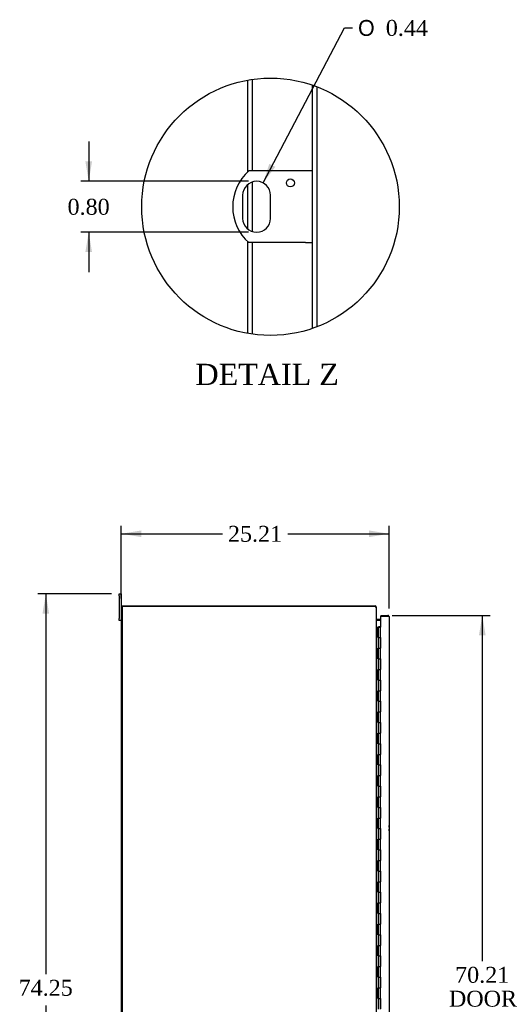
# Model space of a CAD drawing. Header units: inches. Extents: x 21 to 295, y 2 to 198.
# Tile 4 of 11: x 21 to 67, y 93 to 186. Entities that reach past the tile are written whole.
import ezdxf
from ezdxf.enums import TextEntityAlignment as Align

# ---------------------------------------------------------------- set-up
doc = ezdxf.new("R2010")
doc.units = ezdxf.units.IN
doc.header["$MEASUREMENT"] = 0
doc.layers.get('0').update_dxf_attribs({"linetype": 'CONTINUOUS'})
for name, color, linetype in [('COM40153-1', 7, 'CONTINUOUS'), ('COM48505', 7, 'CONTINUOUS'), ('COM48531', 7, 'CONTINUOUS'), ('COM54746-68', 7, 'CONTINUOUS'), ('COM71680-4', 7, 'CONTINUOUS'), ('COM71781-1', 7, 'CONTINUOUS'), ('DEFAULT', 7, 'CONTINUOUS'), ('FET07710', 7, 'CONTINUOUS')]:
    doc.layers.add(name, color=color, linetype=linetype)
doc.styles.add('SEACAD_SOLID_EDGE_ANSI1_SY', font='txt')
doc.styles.add('SEACAD_TIMES_NEW_ROMAN', font='times.ttf')

# ---------------------------------------------------------------- blocks, each defined once
blk = doc.blocks.new('GDIMGGROUP2')
at = {"layer": 'DEFAULT', "linetype": 'Continuous'}
for points in [[(32.748, 137.504), (30.873, 137.191), (32.748, 136.879)], [(54.208, 137.504), (54.208, 136.879), (56.083, 137.191)]]:
    blk.add_hatch(color=136, dxfattribs=at).paths.add_polyline_path(points)
at = {"layer": 'DEFAULT', "color": 136, "linetype": 'Continuous'}
for p, q in [((30.873, 131.079), (30.873, 137.941)), ((56.083, 130.146), (56.083, 137.941)), ((30.873, 137.191), (40.393, 137.191)), ((46.562, 137.191), (56.083, 137.191))]:
    blk.add_line(p, q, dxfattribs=at)
at = {"layer": 'DEFAULT', "color": 136, "linetype": 'Continuous', "style": 'SEACAD_TIMES_NEW_ROMAN'}
blk.add_text('25.21', height=1.5, dxfattribs=at).set_placement((40.918, 137.941), align=Align.TOP_LEFT)
blk = doc.blocks.new('GDIMGGROUP3')
at = {"layer": 'DEFAULT', "linetype": 'Continuous'}
for points in [[(23.454, 129.651), (24.079, 129.651), (23.767, 131.526)], [(23.454, 59.151), (23.767, 57.276), (24.079, 59.151)]]:
    blk.add_hatch(color=136, dxfattribs=at).paths.add_polyline_path(points)
at = {"layer": 'DEFAULT', "color": 136, "linetype": 'Continuous'}
for p, q in [((29.936, 131.526), (23.017, 131.526)), ((23.767, 131.526), (23.767, 95.676)), ((23.767, 92.741), (23.767, 57.276)), ((29.936, 57.276), (23.017, 57.276))]:
    blk.add_line(p, q, dxfattribs=at)
at = {"layer": 'DEFAULT', "color": 136, "linetype": 'Continuous', "style": 'SEACAD_TIMES_NEW_ROMAN'}
blk.add_text('74.25', height=1.5, dxfattribs=at).set_placement((21.207, 95.151), align=Align.TOP_LEFT)
blk = doc.blocks.new('GDIMGGROUP11')
at = {"layer": 'DEFAULT', "linetype": 'Continuous'}
for points in [[(65.181, 127.629), (64.868, 129.504), (64.556, 127.629)], [(65.181, 61.174), (64.556, 61.174), (64.868, 59.299)]]:
    blk.add_hatch(color=136, dxfattribs=at).paths.add_polyline_path(points)
at = {"layer": 'DEFAULT', "color": 136, "linetype": 'Continuous'}
for p, q in [((56.395, 129.504), (65.618, 129.504)), ((64.868, 129.504), (64.868, 96.898)), ((64.868, 91.3), (64.868, 59.299)), ((56.395, 59.299), (65.618, 59.299))]:
    blk.add_line(p, q, dxfattribs=at)
at = {"layer": 'DEFAULT', "color": 136, "linetype": 'Continuous', "style": 'SEACAD_TIMES_NEW_ROMAN'}
for s, p in [('70.21', (62.309, 96.373)), ('DOOR', (61.723, 94.123))]:
    blk.add_text(s, height=1.5, dxfattribs=at).set_placement(p, align=Align.TOP_LEFT)
blk = doc.blocks.new('GDIMGGROUP27')
at = {"layer": 'DEFAULT', "linetype": 'Continuous'}
for points in [[(27.492, 172.287), (27.804, 170.412), (28.117, 172.287)], [(27.492, 163.737), (28.117, 163.737), (27.804, 165.612)]]:
    blk.add_hatch(color=136, dxfattribs=at).paths.add_polyline_path(points)
at = {"layer": 'DEFAULT', "color": 136, "linetype": 'Continuous'}
for p, q in [((27.804, 174.162), (27.804, 170.412)), ((42.863, 170.412), (27.054, 170.412)), ((42.863, 165.612), (27.054, 165.612)), ((27.804, 165.612), (27.804, 161.862))]:
    blk.add_line(p, q, dxfattribs=at)
at = {"layer": 'DEFAULT', "color": 136, "linetype": 'Continuous', "style": 'SEACAD_TIMES_NEW_ROMAN'}
blk.add_text('0.80', height=1.5, dxfattribs=at).set_placement((25.814, 168.762), align=Align.TOP_LEFT)
blk = doc.blocks.new('GDIMGGROUP28')
at = {"layer": 'DEFAULT', "linetype": 'Continuous'}
blk.add_hatch(color=136, dxfattribs=at).paths.add_polyline_path([(44.818, 172.066), (44.223, 170.261), (45.371, 171.776)])
at = {"layer": 'DEFAULT', "color": 136, "linetype": 'Continuous'}
for p, q in [((44.223, 170.261), (51.896, 184.87)), ((51.896, 184.87), (52.646, 184.87))]:
    blk.add_line(p, q, dxfattribs=at)
for s, style, p in [('O', 'SEACAD_SOLID_EDGE_ANSI1_SY', (53.171, 185.62)), ('0.44', 'SEACAD_TIMES_NEW_ROMAN', (55.782, 185.62))]:
    blk.add_text(s, height=1.5, dxfattribs=dict(at, style=style)).set_placement(p, align=Align.TOP_LEFT)

msp = doc.modelspace()

# ---------------------------------------------------------------- linework, layer by layer
at = {"color": 7}
msp.add_circle((44.924, 168.012), 12.128, dxfattribs=at)
at = {"layer": 'COM40153-1', "color": 7}
for p, q in [((48.215, 171.387), (42.886, 171.387)), ((48.863, 171.387), (48.215, 171.387)), ((42.302, 169.101), (42.302, 166.923)), ((44.924, 166.923), (44.924, 169.101)), ((48.215, 164.637), (42.886, 164.637)), ((48.215, 164.637), (48.863, 164.637))]:
    msp.add_line(p, q, dxfattribs=at)
msp.add_circle((46.799, 170.265), 0.375, dxfattribs=at)
for centre, radius, start, end in [((45.863, 168.012), 4.5, 131.40962, 228.59038), ((43.613, 169.101), 1.311, 0, 180), ((43.613, 166.923), 1.311, 180, 0), ((55.373, 109.441), 0.75, 341.20309, 18.79691)]:
    msp.add_arc(centre, radius, start, end, dxfattribs=at)
at = {"layer": 'COM48505', "color": 7}
for p, q in [((42.785, 171.294), (42.785, 179.949)), ((43.217, 171.387), (43.217, 180.019)), ((48.863, 156.541), (48.863, 179.482)), ((42.785, 165.906), (42.785, 170.117)), ((43.217, 165.673), (43.217, 170.35)), ((42.785, 156.074), (42.785, 164.729)), ((43.217, 156.004), (43.217, 164.637)), ((30.873, 130.329), (30.873, 58.473)), ((30.945, 130.329), (30.873, 130.329))]:
    msp.add_line(p, q, dxfattribs=at)
at = {"layer": 'COM48531', "color": 7}
for p, q in [((30.945, 130.329), (30.945, 130.401)), ((30.945, 130.401), (54.765, 130.401)), ((54.765, 130.401), (54.765, 130.329)), ((54.857, 130.293), (54.873, 130.293)), ((54.873, 130.293), (54.873, 130.274)), ((55.288, 129.098), (54.909, 129.098)), ((54.909, 129.098), (54.909, 129.026)), ((55.288, 129.026), (54.909, 129.026))]:
    msp.add_line(p, q, dxfattribs=at)
for centre, radius, start, end in [((54.765, 130.293), 0.108, 0, 90), ((54.765, 130.293), 0.036, 57.4338, 90), ((54.909, 129.134), 0.036, 180, 270), ((54.909, 129.134), 0.108, 259.50503, 270)]:
    msp.add_arc(centre, radius, start, end, dxfattribs=at)
at = {"layer": 'COM54746-68', "color": 7}
for p, q in [((54.873, 128.401), (55.04, 128.401)), ((55.04, 128.401), (55.045, 128.401)), ((55.04, 127.401), (55.04, 128.401)), ((55.045, 128.401), (55.045, 127.401)), ((55.054, 128.401), (55.288, 128.401)), ((55.054, 128.401), (55.054, 127.401)), ((55.108, 128.41), (55.108, 128.436)), ((55.108, 128.436), (55.158, 128.436)), ((55.158, 128.41), (55.108, 128.41)), ((55.121, 128.41), (55.121, 128.401)), ((55.158, 128.436), (55.183, 128.436)), ((55.158, 128.41), (55.183, 128.41)), ((55.183, 128.436), (55.233, 128.436)), ((55.233, 128.41), (55.183, 128.41)), ((55.221, 128.401), (55.221, 128.41)), ((55.233, 128.436), (55.233, 128.41)), ((55.288, 127.401), (55.288, 128.401)), ((55.04, 127.401), (55.084, 127.401)), ((55.084, 127.401), (55.288, 127.401)), ((55.084, 127.401), (55.288, 127.401)), ((55.084, 126.401), (55.084, 127.401)), ((55.288, 127.401), (55.288, 126.402)), ((55.288, 126.401), (55.288, 127.401)), ((55.04, 125.401), (55.04, 126.401)), ((55.04, 126.401), (55.084, 126.401)), ((55.045, 126.401), (55.045, 125.401)), ((55.054, 126.402), (55.288, 126.402)), ((55.054, 126.401), (55.054, 125.401)), ((55.084, 126.401), (55.288, 126.401)), ((55.288, 125.401), (55.288, 126.402)), ((55.04, 125.401), (55.084, 125.401)), ((55.084, 125.401), (55.288, 125.401)), ((55.084, 125.401), (55.288, 125.401)), ((55.084, 124.401), (55.084, 125.401)), ((55.288, 125.401), (55.288, 124.402)), ((55.288, 124.401), (55.288, 125.401)), ((55.04, 123.401), (55.04, 124.401)), ((55.04, 124.401), (55.084, 124.401)), ((55.045, 124.401), (55.045, 123.401)), ((55.054, 124.402), (55.288, 124.402)), ((55.054, 124.401), (55.054, 123.401)), ((55.084, 124.401), (55.288, 124.401)), ((55.288, 123.401), (55.288, 124.402)), ((55.04, 123.401), (55.084, 123.401)), ((55.084, 123.401), (55.288, 123.401)), ((55.084, 123.401), (55.288, 123.401)), ((55.084, 122.401), (55.084, 123.401)), ((55.288, 123.401), (55.288, 122.402)), ((55.288, 122.401), (55.288, 123.401)), ((55.04, 121.401), (55.04, 122.401)), ((55.04, 122.401), (55.084, 122.401)), ((55.045, 122.401), (55.045, 121.401)), ((55.054, 122.402), (55.288, 122.402)), ((55.054, 122.401), (55.054, 121.401)), ((55.084, 122.401), (55.288, 122.401)), ((55.288, 121.401), (55.288, 122.402)), ((55.04, 121.401), (55.084, 121.401)), ((55.084, 121.401), (55.288, 121.401)), ((55.084, 121.401), (55.288, 121.401)), ((55.084, 120.401), (55.084, 121.401)), ((55.288, 121.401), (55.288, 120.402)), ((55.288, 120.401), (55.288, 121.401)), ((55.04, 119.401), (55.04, 120.401)), ((55.04, 120.401), (55.084, 120.401)), ((55.045, 120.401), (55.045, 119.401)), ((55.054, 120.402), (55.288, 120.402)), ((55.054, 120.401), (55.054, 119.401)), ((55.084, 120.401), (55.288, 120.401)), ((55.288, 119.401), (55.288, 120.402)), ((55.04, 119.401), (55.084, 119.401)), ((55.084, 119.401), (55.288, 119.401)), ((55.084, 119.401), (55.288, 119.401)), ((55.084, 118.401), (55.084, 119.401)), ((55.288, 119.401), (55.288, 118.402)), ((55.288, 118.401), (55.288, 119.401)), ((55.04, 117.401), (55.04, 118.401)), ((55.04, 118.401), (55.084, 118.401)), ((55.045, 118.401), (55.045, 117.401)), ((55.054, 118.402), (55.288, 118.402)), ((55.054, 118.401), (55.054, 117.401)), ((55.084, 118.401), (55.288, 118.401)), ((55.288, 117.401), (55.288, 118.402)), ((55.04, 117.401), (55.084, 117.401)), ((55.084, 117.401), (55.288, 117.401)), ((55.084, 117.401), (55.288, 117.401)), ((55.084, 116.401), (55.084, 117.401)), ((55.288, 117.401), (55.288, 116.402)), ((55.288, 116.401), (55.288, 117.401)), ((55.04, 115.401), (55.04, 116.401)), ((55.04, 116.401), (55.084, 116.401)), ((55.045, 116.401), (55.045, 115.401)), ((55.054, 116.402), (55.288, 116.402)), ((55.054, 116.401), (55.054, 115.401)), ((55.084, 116.401), (55.288, 116.401)), ((55.288, 115.401), (55.288, 116.402)), ((55.04, 115.401), (55.084, 115.401)), ((55.084, 115.401), (55.288, 115.401)), ((55.084, 115.401), (55.288, 115.401)), ((55.084, 114.401), (55.084, 115.401)), ((55.288, 115.401), (55.288, 114.402)), ((55.288, 114.401), (55.288, 115.401)), ((55.04, 113.401), (55.04, 114.401)), ((55.04, 114.401), (55.084, 114.401)), ((55.045, 114.401), (55.045, 113.401)), ((55.054, 114.402), (55.288, 114.402)), ((55.054, 114.401), (55.054, 113.401)), ((55.084, 114.401), (55.288, 114.401)), ((55.288, 113.401), (55.288, 114.402)), ((55.04, 113.401), (55.084, 113.401)), ((55.084, 113.401), (55.288, 113.401)), ((55.084, 113.401), (55.288, 113.401)), ((55.084, 112.401), (55.084, 113.401)), ((55.288, 113.401), (55.288, 112.402)), ((55.288, 112.401), (55.288, 113.401)), ((55.04, 111.401), (55.04, 112.401)), ((55.04, 112.401), (55.084, 112.401)), ((55.045, 112.401), (55.045, 111.401)), ((55.054, 112.402), (55.288, 112.402)), ((55.054, 112.401), (55.054, 111.401)), ((55.084, 112.401), (55.288, 112.401)), ((55.288, 111.401), (55.288, 112.402)), ((55.04, 111.401), (55.084, 111.401)), ((55.084, 111.401), (55.288, 111.401)), ((55.084, 111.401), (55.288, 111.401)), ((55.084, 110.401), (55.084, 111.401)), ((55.288, 111.401), (55.288, 110.402)), ((55.288, 110.401), (55.288, 111.401)), ((55.04, 109.401), (55.04, 110.401)), ((55.04, 110.401), (55.084, 110.401)), ((55.045, 110.401), (55.045, 109.401)), ((55.054, 110.402), (55.288, 110.402)), ((55.054, 110.401), (55.054, 109.401)), ((55.084, 110.401), (55.288, 110.401)), ((55.288, 109.401), (55.288, 110.402)), ((55.04, 109.401), (55.084, 109.401)), ((55.084, 109.401), (55.288, 109.401)), ((55.084, 109.401), (55.288, 109.401)), ((55.084, 108.401), (55.084, 109.401)), ((55.288, 109.401), (55.288, 108.402)), ((55.288, 108.401), (55.288, 109.401)), ((55.04, 107.401), (55.04, 108.401)), ((55.04, 108.401), (55.084, 108.401)), ((55.045, 108.401), (55.045, 107.401)), ((55.054, 108.402), (55.288, 108.402)), ((55.054, 108.401), (55.054, 107.401)), ((55.084, 108.401), (55.288, 108.401)), ((55.288, 107.401), (55.288, 108.402)), ((55.04, 107.401), (55.084, 107.401)), ((55.084, 107.401), (55.288, 107.401)), ((55.084, 107.401), (55.288, 107.401)), ((55.084, 106.401), (55.084, 107.401)), ((55.288, 107.401), (55.288, 106.402)), ((55.288, 106.401), (55.288, 107.401)), ((55.04, 105.401), (55.04, 106.401)), ((55.04, 106.401), (55.084, 106.401)), ((55.045, 106.401), (55.045, 105.401)), ((55.054, 106.402), (55.288, 106.402)), ((55.054, 106.401), (55.054, 105.401)), ((55.084, 106.401), (55.288, 106.401)), ((55.288, 105.401), (55.288, 106.402)), ((55.04, 105.401), (55.084, 105.401)), ((55.084, 105.401), (55.288, 105.401)), ((55.084, 105.401), (55.288, 105.401)), ((55.084, 104.401), (55.084, 105.401)), ((55.288, 105.401), (55.288, 104.402)), ((55.288, 104.401), (55.288, 105.401)), ((55.04, 103.401), (55.04, 104.401)), ((55.04, 104.401), (55.084, 104.401)), ((55.045, 104.401), (55.045, 103.401)), ((55.054, 104.402), (55.288, 104.402)), ((55.054, 104.401), (55.054, 103.401)), ((55.084, 104.401), (55.288, 104.401)), ((55.288, 103.401), (55.288, 104.402)), ((55.04, 103.401), (55.084, 103.401)), ((55.084, 103.401), (55.288, 103.401)), ((55.084, 103.401), (55.288, 103.401)), ((55.084, 102.401), (55.084, 103.401)), ((55.288, 103.401), (55.288, 102.402)), ((55.288, 102.401), (55.288, 103.401)), ((55.04, 101.401), (55.04, 102.401)), ((55.04, 102.401), (55.084, 102.401)), ((55.045, 102.401), (55.045, 101.401)), ((55.054, 102.402), (55.288, 102.402)), ((55.054, 102.401), (55.054, 101.401)), ((55.084, 102.401), (55.288, 102.401)), ((55.288, 101.401), (55.288, 102.402)), ((55.04, 101.401), (55.084, 101.401)), ((55.084, 101.401), (55.288, 101.401)), ((55.084, 101.401), (55.288, 101.401)), ((55.084, 100.401), (55.084, 101.401)), ((55.288, 101.401), (55.288, 100.402)), ((55.288, 100.401), (55.288, 101.401)), ((55.04, 99.401), (55.04, 100.401)), ((55.04, 100.401), (55.084, 100.401)), ((55.045, 100.401), (55.045, 99.401)), ((55.054, 100.402), (55.288, 100.402)), ((55.054, 100.401), (55.054, 99.401)), ((55.084, 100.401), (55.288, 100.401)), ((55.288, 99.401), (55.288, 100.402)), ((55.04, 99.401), (55.084, 99.401)), ((55.084, 99.401), (55.288, 99.401)), ((55.084, 99.401), (55.288, 99.401)), ((55.084, 98.401), (55.084, 99.401)), ((55.288, 99.401), (55.288, 98.402)), ((55.288, 98.401), (55.288, 99.401)), ((55.04, 97.401), (55.04, 98.401)), ((55.04, 98.401), (55.084, 98.401)), ((55.045, 98.401), (55.045, 97.401)), ((55.054, 98.402), (55.288, 98.402)), ((55.054, 98.401), (55.054, 97.401)), ((55.084, 98.401), (55.288, 98.401)), ((55.288, 97.401), (55.288, 98.402)), ((55.04, 97.401), (55.084, 97.401)), ((55.084, 97.401), (55.288, 97.401)), ((55.084, 97.401), (55.288, 97.401)), ((55.084, 96.401), (55.084, 97.401)), ((55.288, 97.401), (55.288, 96.402)), ((55.288, 96.401), (55.288, 97.401)), ((55.04, 95.401), (55.04, 96.401)), ((55.04, 96.401), (55.084, 96.401)), ((55.045, 96.401), (55.045, 95.401)), ((55.054, 96.402), (55.288, 96.402)), ((55.054, 96.401), (55.054, 95.401)), ((55.084, 96.401), (55.288, 96.401)), ((55.288, 95.401), (55.288, 96.402)), ((55.04, 95.401), (55.084, 95.401)), ((55.084, 95.401), (55.288, 95.401)), ((55.084, 95.401), (55.288, 95.401)), ((55.084, 94.401), (55.084, 95.401)), ((55.288, 95.401), (55.288, 94.402)), ((55.288, 94.401), (55.288, 95.401)), ((55.04, 93.401), (55.04, 94.401)), ((55.04, 94.401), (55.084, 94.401)), ((55.045, 94.401), (55.045, 93.401)), ((55.054, 94.402), (55.288, 94.402)), ((55.054, 94.401), (55.054, 93.401)), ((55.084, 94.401), (55.288, 94.401)), ((55.288, 93.401), (55.288, 94.402)), ((55.04, 93.401), (55.084, 93.401)), ((55.084, 93.401), (55.288, 93.401)), ((55.084, 93.401), (55.288, 93.401)), ((55.084, 92.401), (55.084, 93.401)), ((55.288, 93.401), (55.288, 92.402)), ((55.288, 92.401), (55.288, 93.401))]:
    msp.add_line(p, q, dxfattribs=at)
at = {"layer": 'COM71680-4', "color": 7}
for p, q in [((49.295, 179.324), (49.295, 156.699)), ((54.765, 130.329), (30.945, 130.329)), ((30.945, 130.329), (30.945, 58.473)), ((54.873, 130.274), (54.873, 58.528)), ((55.288, 129.007), (54.909, 129.007))]:
    msp.add_line(p, q, dxfattribs=at)
for points, knots in [([(54.765, 130.329), (54.772, 130.327), (54.779, 130.325), (54.793, 130.32), (54.8, 130.318), (54.813, 130.313), (54.819, 130.311), (54.831, 130.306), (54.836, 130.304), (54.846, 130.299), (54.85, 130.297), (54.858, 130.293), (54.862, 130.29), (54.87, 130.283), (54.873, 130.279), (54.873, 130.274)], [0, 0, 0, 0, 0.125, 0.125, 0.25, 0.25, 0.375, 0.375, 0.5, 0.5, 0.625, 0.625, 0.75, 0.75, 1, 1, 1, 1]), ([(54.873, 129.115), (54.873, 129.105), (54.873, 129.095), (54.875, 129.076), (54.876, 129.066), (54.881, 129.046), (54.883, 129.037), (54.89, 129.023), (54.892, 129.019), (54.897, 129.013), (54.899, 129.011), (54.902, 129.009), (54.903, 129.008), (54.906, 129.008), (54.907, 129.007), (54.909, 129.007)], [0, 0, 0, 0, 0.25, 0.25, 0.5, 0.5, 0.75, 0.75, 0.875, 0.875, 0.9375, 0.9375, 0.96875, 0.96875, 1, 1, 1, 1])]:
    msp.add_open_spline(points, degree=3, knots=knots, dxfattribs=at)
at = {"layer": 'COM71781-1', "color": 7}
for p, q in [((55.975, 129.432), (55.288, 129.432)), ((55.288, 129.432), (55.288, 128.401)), ((55.316, 129.504), (55.316, 129.432)), ((55.316, 129.504), (55.975, 129.504)), ((55.316, 129.432), (55.975, 129.432)), ((56.077, 129.432), (55.975, 129.432)), ((55.975, 129.432), (56.077, 129.432)), ((56.083, 129.396), (56.083, 59.407))]:
    msp.add_line(p, q, dxfattribs=at)
for start, end in [(19.47122, 90), (0, 19.47122)]:
    msp.add_arc((55.975, 129.396), 0.108, start, end, dxfattribs=at)
msp.add_ellipse((55.975, 129.396), major_axis=(-0.108, 0), ratio=0.997813, start_param=3.141593, end_param=3.48143, dxfattribs=at)
at = {"layer": 'FET07710', "color": 7}
for p, q in [((30.686, 131.339), (30.686, 131.526)), ((30.686, 131.526), (30.873, 131.526)), ((30.686, 131.339), (30.686, 129.214)), ((30.873, 131.526), (30.873, 131.339)), ((30.873, 131.339), (30.873, 130.329)), ((30.686, 129.026), (30.686, 129.214)), ((30.873, 129.026), (30.686, 129.026))]:
    msp.add_line(p, q, dxfattribs=at)

# ---------------------------------------------------------------- block references
at = {"layer": 'DEFAULT', "color": 7}
for name in ['GDIMGGROUP28', 'GDIMGGROUP27', 'GDIMGGROUP2', 'GDIMGGROUP3', 'GDIMGGROUP11']:
    msp.add_blockref(name, (0, 0), dxfattribs=at)

# ---------------------------------------------------------------- texts
at = {"layer": 'DEFAULT', "color": 7, "style": 'SEACAD_TIMES_NEW_ROMAN'}
msp.add_text('DETAIL Z', height=2, dxfattribs=at).set_placement((37.858, 153.214), align=Align.TOP_LEFT)

doc.saveas('drawing.dxf')
